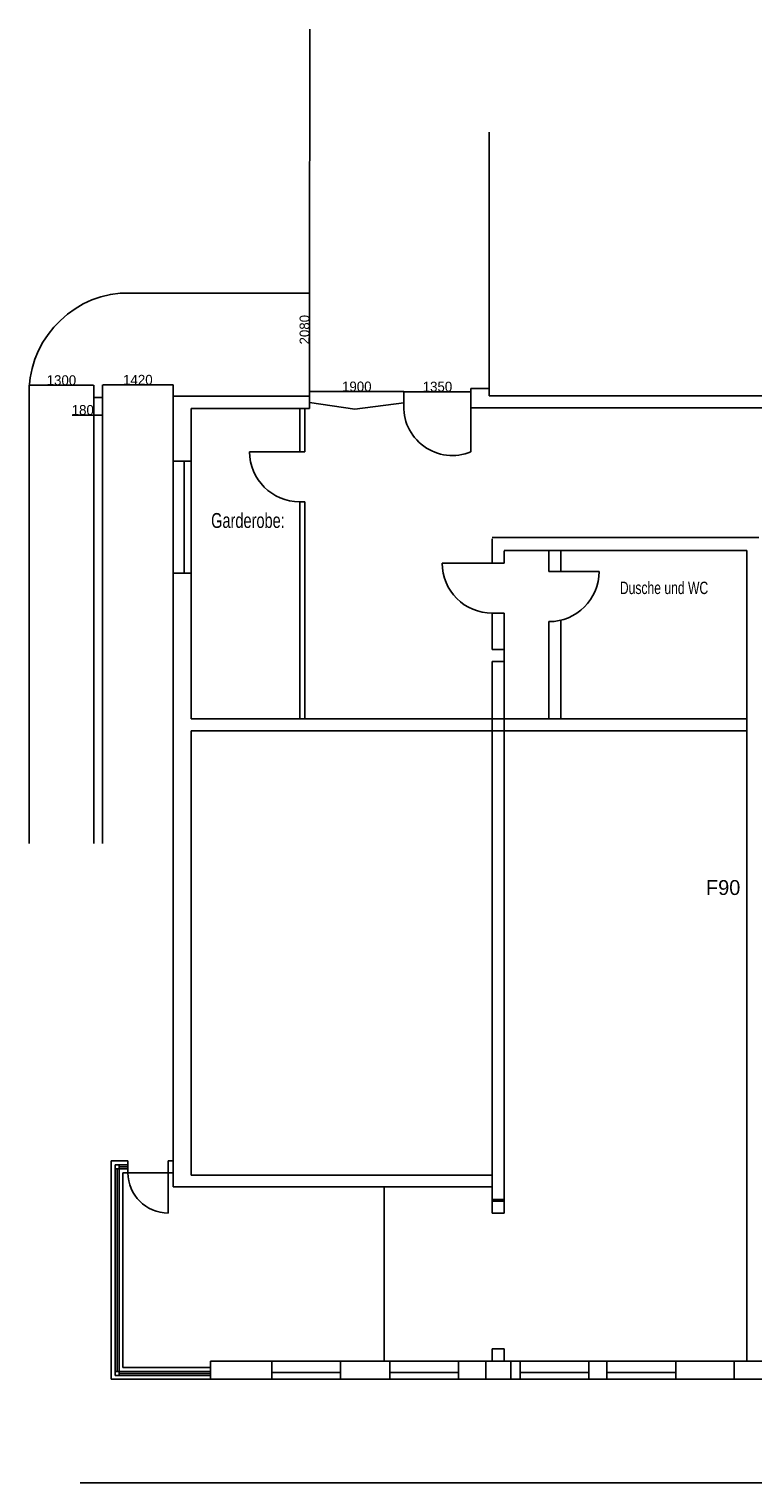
# Model space of a CAD drawing. Header units: millimetres. Extents: x -209 to 59634, y -2437 to 28971.
# Tile 1 of 14: x -209 to 14373, y -321 to 28971. Entities that reach past the tile are written whole.
import ezdxf

# ---------------------------------------------------------------- set-up
doc = ezdxf.new("R2010")
doc.units = ezdxf.units.MM
doc.linetypes.add('AUSGEZOGEN', pattern=[0])
doc.layers.add('Bemassung', color=90, linetype='Continuous')
doc.layers.add('Grundriss TFC', color=7, linetype='AUSGEZOGEN')
doc.styles.add('SIMPLEX7', font='simplex.shx', dxfattribs={"width": 0.7})
doc.dimstyles.new('ISO-25', dxfattribs={"dimtxt": 200, "dimasz": 2.5, "dimexe": 1.25, "dimexo": 0.625, "dimtad": 1, "dimtoh": 1, "dimdec": 0, "dimrnd": 10, "dimtxsty": 'Standard', "dimcen": 2.5, "dimadec": 0, "dimazin": 0, "dimtfac": 1, "dimtdec": 0, "dimtmove": 0, "dimatfit": 3, "dimfxl": 1, "dimarcsym": 0})

# ---------------------------------------------------------------- blocks, each defined once
blk = doc.blocks.new('*D15')
at = {"layer": 'Bemassung', "color": 0, "lineweight": -2}
for p, q in [((7343, 21438), (7343, 21666)), ((8691, 21665), (7346, 21665)), ((8693, 21329), (8693, 21666))]:
    blk.add_line(p, q, dxfattribs=at)
at = {"layer": 'Bemassung', "color": 0}
for points in [[(7346, 21665), (7346, 21664), (7343, 21665)], [(8691, 21665), (8691, 21664), (8693, 21665)]]:
    blk.add_solid(points, dxfattribs=at)
at = {"layer": 'Bemassung', "color": 0, "insert": (8018, 21765), "char_height": 200, "attachment_point": 5}
blk.add_mtext('1350', dxfattribs=at)
blk = doc.blocks.new('*D16')
at = {"layer": 'Bemassung', "color": 0, "lineweight": -2}
for p, q in [((5443, 21446), (5443, 21668)), ((7341, 21667), (5446, 21667)), ((7343, 21439), (7343, 21668))]:
    blk.add_line(p, q, dxfattribs=at)
at = {"layer": 'Bemassung', "color": 0}
for points in [[(5446, 21667), (5446, 21667), (5443, 21667)], [(7341, 21667), (7341, 21667), (7343, 21667)]]:
    blk.add_solid(points, dxfattribs=at)
at = {"layer": 'Bemassung', "color": 0, "insert": (6393, 21768), "char_height": 200, "attachment_point": 5}
blk.add_mtext('1900', dxfattribs=at)
blk = doc.blocks.new('*D55')
at = {"layer": 'Bemassung', "color": 0, "lineweight": -2}
for p, q in [((4834, 23652), (5444, 23652)), ((5443, 21576), (5443, 23650)), ((4833, 21573), (5444, 21573))]:
    blk.add_line(p, q, dxfattribs=at)
at = {"layer": 'Bemassung', "color": 0}
for points in [[(5443, 23650), (5444, 23650), (5443, 23652)], [(5443, 21576), (5444, 21576), (5443, 21573)]]:
    blk.add_solid(points, dxfattribs=at)
at = {"layer": 'Bemassung', "color": 0, "insert": (5342, 22914), "char_height": 200, "attachment_point": 5, "rotation": 90}
blk.add_mtext('2080', dxfattribs=at)
blk = doc.blocks.new('*D56')
at = {"layer": 'Bemassung', "color": 0, "lineweight": -2}
for p, q in [((1273, 21248), (1273, 21804)), ((2691, 21802), (1276, 21802)), ((2693, 21574), (2693, 21804))]:
    blk.add_line(p, q, dxfattribs=at)
at = {"layer": 'Bemassung', "color": 0}
for points in [[(1276, 21803), (1276, 21802), (1273, 21802)], [(2691, 21803), (2691, 21802), (2693, 21802)]]:
    blk.add_solid(points, dxfattribs=at)
at = {"layer": 'Bemassung', "color": 0, "insert": (1983, 21903), "char_height": 200, "attachment_point": 5}
blk.add_mtext('1420', dxfattribs=at)
blk = doc.blocks.new('*D57')
at = {"layer": 'Bemassung', "color": 0, "lineweight": -2}
for p, q in [((1093, 21194), (656, 21194)), ((1093, 21247), (1093, 21193)), ((1271, 21194), (1096, 21194)), ((1273, 21247), (1273, 21193))]:
    blk.add_line(p, q, dxfattribs=at)
at = {"layer": 'Bemassung', "color": 0}
for points in [[(1096, 21195), (1096, 21194), (1093, 21194)], [(1271, 21195), (1271, 21194), (1273, 21194)]]:
    blk.add_solid(points, dxfattribs=at)
at = {"layer": 'Bemassung', "color": 0, "insert": (873, 21295), "char_height": 200, "attachment_point": 5}
blk.add_mtext('180', dxfattribs=at)
blk = doc.blocks.new('*D58')
at = {"layer": 'Bemassung', "color": 0, "lineweight": -2}
for p, q in [((-207, 21249), (-207, 21796)), ((1091, 21795), (-204, 21795)), ((1093, 21249), (1093, 21796))]:
    blk.add_line(p, q, dxfattribs=at)
at = {"layer": 'Bemassung', "color": 0}
for points in [[(-204, 21795), (-204, 21794), (-207, 21795)], [(1091, 21795), (1091, 21794), (1093, 21795)]]:
    blk.add_solid(points, dxfattribs=at)
at = {"layer": 'Bemassung', "color": 0, "insert": (443, 21895), "char_height": 200, "attachment_point": 5}
blk.add_mtext('1300', dxfattribs=at)

msp = doc.modelspace()

# ---------------------------------------------------------------- linework, layer by layer
at = {"layer": 'Grundriss TFC'}
for p, q in [((5443.1, 23652.1), (5445.6, 28971.1)), ((9060.9, 21729.8), (9060.9, 26891.2)), ((1627.8, 23652.1), (5443.1, 23652.1)), ((8693.1, 21729.3), (9060.9, 21729.8)), ((8693.1, 21729.3), (8693.1, 21706.4)), ((8693.1, 21706.4), (8693.1, 20456.4)), ((9060.9, 21729.8), (9060.9, 21580.6)), ((-206.9, 21548.6), (-206.9, 12564.6)), ((1095.6, 21548.6), (1095.6, 12564.6)), ((1095.6, 21548.6), (1273.1, 21548.6)), ((1273.1, 21548.6), (1273.1, 12564.6)), ((2693.1, 21573.4), (5442.7, 21575.9)), ((2693.1, 21573.4), (2693.1, 20266.4)), ((5443.1, 21324.8), (5443.1, 21565.6)), ((5443.1, 21445.2), (6353.4, 21315.6)), ((6353.4, 21315.6), (7343.1, 21437.7)), ((3058.1, 21324.8), (5443.1, 21324.5)), ((3058.1, 21324.8), (3058.1, 20266.4)), ((5243.1, 21324.8), (5243.1, 20456.4)), ((5343.1, 21324.8), (5343.1, 20456.4)), ((2693.1, 20266.4), (3058.1, 20266.4)), ((2693.1, 20266.4), (2693.1, 18006.4)), ((2918.1, 20266.4), (2918.1, 18006.4)), ((3058.1, 20266.4), (3058.1, 18006.4)), ((4233.1, 20456.4), (5243.1, 20456.4)), ((5243.1, 20456.4), (5343.1, 20456.4)), ((5243.1, 19446.4), (5243.1, 15070.7)), ((5243.1, 19446.4), (5343.1, 19446.4)), ((5343.1, 19446.4), (5343.1, 15070.7)), ((9123.1, 18724.8), (14493.1, 18724.8)), ((9123.1, 18701.4), (9123.1, 18211.4)), ((9363.1, 18466.4), (14253.1, 18466.4)), ((9363.1, 18461.4), (9363.1, 18211.4)), ((10263.1, 18041.6), (10263.1, 18466.4)), ((10503.1, 18041.6), (10503.1, 18466.4)), ((14253.1, 2131.4), (14253.1, 18466.4)), ((8113.1, 18211.4), (9123.1, 18211.4)), ((9363.1, 18211.4), (9123.1, 18211.4)), ((2693.1, 18006.4), (2693.1, 5641.4)), ((2693.1, 18006.4), (3058.1, 18006.4)), ((3058.1, 18006.4), (3058.1, 15070.7)), ((9123.1, 17201.4), (9123.1, 16471.4)), ((9363.1, 17201.4), (9123.1, 17201.4)), ((9363.1, 17201.4), (9363.1, 5146.4)), ((10263.1, 15070.7), (10263.1, 17031.6)), ((10503.1, 15070.7), (10503.1, 17060.6)), ((9123.1, 16471.4), (9363.1, 16471.4)), ((9123.1, 16231.4), (9123.1, 5636.4)), ((9123.1, 16231.4), (9363.1, 16231.4)), ((3058.1, 15070.7), (14253.1, 15070.7)), ((3058.1, 14830.7), (3058.1, 5881.4)), ((3058.1, 14830.7), (14253.1, 14830.7)), ((1443.1, 6166.4), (1443.1, 1766.4)), ((1443.1, 6166.4), (1783.1, 6166.4)), ((1783.1, 6166.4), (1783.1, 5926.4)), ((2593.1, 6166.4), (2593.1, 5926.4)), ((2593.1, 6166.4), (2693.1, 6166.4)), ((1523.1, 6086.4), (1783.1, 6086.4)), ((1523.1, 6086.4), (1523.1, 1846.4)), ((1523.1, 6006.4), (1783.1, 6006.4)), ((1563.1, 1926.4), (1563.1, 6006.4)), ((1603.1, 6086.4), (1603.1, 1926.4)), ((1783.1, 6046.4), (1603.1, 6046.4)), ((1683.1, 5926.4), (1683.1, 2006.4)), ((1683.1, 5926.4), (1783.1, 5926.4)), ((1783.1, 5926.4), (2593.1, 5926.4)), ((2593.1, 5926.4), (2693.1, 5926.4)), ((2593.1, 5926.4), (2593.1, 5116.4)), ((3058.1, 5881.4), (9123.1, 5881.4)), ((2693.1, 5641.4), (9123.1, 5641.4)), ((6943.1, 2131.4), (6943.1, 5641.4)), ((9123.1, 5641.4), (9123.1, 5391.4)), ((9363.1, 5391.4), (9123.1, 5391.4)), ((9123.1, 5391.4), (9123.1, 5116.4)), ((9363.1, 5391.4), (9363.1, 5116.4)), ((9363.1, 5116.4), (9123.1, 5116.4)), ((9123.1, 2381.4), (9123.1, 2131.4)), ((9363.1, 2381.4), (9123.1, 2381.4)), ((9363.1, 2381.4), (9363.1, 2131.4)), ((3443.1, 2131.4), (3443.1, 1766.4)), ((3443.1, 2131.4), (4683.1, 2131.4)), ((4683.1, 2131.4), (4683.1, 1766.4)), ((4683.1, 2131.4), (6068.1, 2131.4)), ((6068.1, 2131.4), (7058.1, 2131.4)), ((6068.1, 2131.4), (6068.1, 1766.4)), ((7058.1, 2131.4), (7058.1, 1766.4)), ((7058.1, 2131.4), (8443.1, 2131.4)), ((8443.1, 2131.4), (9683.1, 2131.4)), ((8443.1, 2131.4), (8443.1, 1766.4)), ((8993.1, 2131.4), (8993.1, 1766.4)), ((9493.1, 2131.4), (9493.1, 1766.4)), ((9683.1, 2131.4), (9683.1, 1766.4)), ((9683.1, 2131.4), (11068.1, 2131.4)), ((11068.1, 2131.4), (11433.1, 2131.4)), ((11068.1, 2131.4), (11068.1, 1766.4)), ((11433.1, 2131.4), (11433.1, 1766.4)), ((11433.1, 2131.4), (12818.1, 2131.4)), ((12818.1, 2131.4), (14808.1, 2131.4)), ((12818.1, 2131.4), (12818.1, 1766.4)), ((13993.1, 2131.4), (13993.1, 1766.4)), ((1443.1, 1766.4), (3443.1, 1766.4)), ((1603.1, 1926.4), (1523.1, 1926.4)), ((1523.1, 1846.4), (3443.1, 1846.4)), ((1603.1, 1926.4), (3443.1, 1926.4)), ((1603.1, 1926.4), (1603.1, 1846.4)), ((1603.1, 1886.4), (3443.1, 1886.4)), ((1683.1, 2006.4), (3443.1, 2006.4)), ((3443.1, 1766.4), (4683.1, 1766.4)), ((4683.1, 1906.4), (6068.1, 1906.4)), ((4683.1, 1766.4), (6068.1, 1766.4)), ((6068.1, 1766.4), (7058.1, 1766.4)), ((7058.1, 1906.4), (8443.1, 1906.4)), ((7058.1, 1766.4), (8443.1, 1766.4)), ((8443.1, 1766.4), (9683.1, 1766.4)), ((9683.1, 1906.4), (11068.1, 1906.4)), ((9683.1, 1766.4), (11068.1, 1766.4)), ((11068.1, 1766.4), (11433.1, 1766.4)), ((11433.1, 1906.4), (12818.1, 1906.4)), ((11433.1, 1766.4), (12818.1, 1766.4)), ((12818.1, 1766.4), (14808.1, 1766.4)), ((42628.6, -321.1), (821.3, -321.1))]:
    msp.add_line(p, q, dxfattribs=at)
at = {"layer": 'Grundriss TFC', "color": 0}
for p, q in [((9060.9, 21580.6), (41843.1, 21582.2)), ((41603.1, 21341.4), (8693.1, 21341.4)), ((11273.1, 18041.6), (10263.1, 18041.6)), ((9363.1, 5356.4), (9123.1, 5356.4))]:
    msp.add_line(p, q, dxfattribs=at)
at = {"layer": 'Grundriss TFC'}
for centre, radius, start, end in [((1818.7, 21633.7), 2027.4, 95.40285, 182.40346), ((8314.4, 21354.8), 974.9, 175.1205, 292.85451), ((5243.1, 20456.4), 1010, 180, 270), ((9123.1, 18211.4), 1010, 180, 270), ((2593.1, 5926.4), 810, 180, 270)]:
    msp.add_arc(centre, radius, start, end, dxfattribs=at)
at = {"layer": 'Grundriss TFC', "color": 0}
msp.add_arc((10263.1, 18041.6), 1010, 270, 0, dxfattribs=at)

# ---------------------------------------------------------------- texts
at = {"layer": 'Bemassung', "insert": (13427.8, 11825), "char_height": 300, "width": 773.947, "attachment_point": 1}
msp.add_mtext('{\\C0;F90}', dxfattribs=at)
at = {"layer": 'Grundriss TFC', "width": 9932.808, "attachment_point": 1, "style": 'SIMPLEX7'}
for s, insert, char_height in [('{\\fArial|b0|i0|c0|p34;Garderobe:}', (3458.3, 19219.9), 300), ('{\\fArial|b0|i0|c0|p34;Dusche und WC }', (11692.4, 17837.7), 250)]:
    msp.add_mtext(s, dxfattribs=dict(at, insert=insert, char_height=char_height))

# ---------------------------------------------------------------- dimensions: what is measured, and where the dimension line sits
at = {"layer": 'Bemassung'}
dim = msp.add_linear_dim(base=(5443.1, 23652.1), p1=(4832.5, 21573.4), p2=(4833.3, 23652.1), angle=90, dimstyle='ISO-25', dxfattribs=at)
dim.commit()
dim.dimension.update_dxf_attribs({"geometry": '*D55', "text_midpoint": (5443.1, 22913.6), "dimtype": 160})
for base, p1, p2, picture, middle in [((-206.9, 21794.7), (1093.1, 21248.5), (-206.9, 21248.5), '*D58', (443.1, 21794.7)), ((1273.1, 21802.4), (2693.1, 21573.4), (1273.1, 21247.8), '*D56', (1983.1, 21802.4)), ((1093.1, 21194.1), (1273.1, 21247.8), (1093.1, 21247.8), '*D57', (873.3, 21194.1))]:
    dim = msp.add_linear_dim(base=base, p1=p1, p2=p2, dimstyle='ISO-25', dxfattribs=at)
    dim.commit()
    dim.dimension.update_dxf_attribs({"geometry": picture, "text_midpoint": middle, "dimtype": 160})
for base, p1, p2, picture, middle in [((5443.1, 21667), (7343.1, 21438.3), (5443.1, 21445.2), '*D16', (6393.1, 21767.6)), ((7343.1, 21664.8), (8693.1, 21328.8), (7343.1, 21437.7), '*D15', (8018.1, 21765.5))]:
    dim = msp.add_linear_dim(base=base, p1=p1, p2=p2, dimstyle='ISO-25', dxfattribs=at)
    dim.commit()
    dim.dimension.update_dxf_attribs({"geometry": picture, "text_midpoint": middle})

doc.saveas('drawing.dxf')
